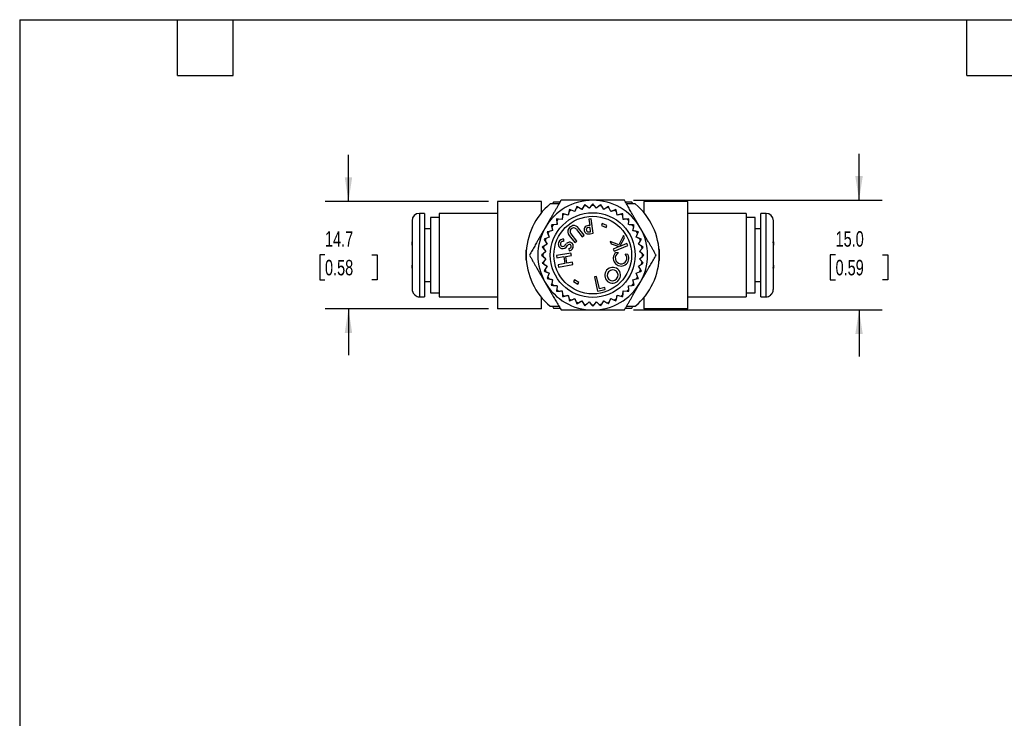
# Model space of a CAD drawing. Header units: millimetres. Extents: x 6 to 273, y 6 to 210.
# Tile 8 of 15: x 6 to 141, y 114 to 210. Entities that reach past the tile are written whole.
import ezdxf

# ---------------------------------------------------------------- set-up
doc = ezdxf.new("R2010")
doc.units = ezdxf.units.MM
doc.linetypes.add('SLD-Solid', pattern=[0])
doc.layers.add('DIMENSIONS', color=140, linetype='SLD-Solid', lineweight=25)
doc.layers.add('TEXT', color=140, linetype='SLD-Solid', lineweight=25)
doc.styles.add('SLDTEXTSTYLE0', font='TXT', dxfattribs={"width": 0.7})
doc.dimstyles.new('SLDDIMSTYLE0', dxfattribs={"dimtxt": 2.158008, "dimasz": 3.302, "dimexe": 0, "dimexo": 0.0625, "dimgap": 0.539502, "dimtad": 0, "dimtih": 1, "dimtoh": 1, "dimdec": 1, "dimrnd": 1e-09, "dimzin": 4, "dimdsep": 46, "dimtxsty": 'SLDTEXTSTYLE0', "dimsah": 1, "dimcen": 0.09, "dimadec": 0, "dimazin": 1, "dimtfac": 1, "dimtdec": 1, "dimtmove": 0, "dimatfit": 0, "dimfxl": 0, "dimfrac": 2, "dimtolj": 1, "dimtzin": 12, "dimarcsym": 0})
doc.dimstyles.new('SLDDIMSTYLE2', dxfattribs={"dimtxt": 2.158008, "dimasz": 3.302, "dimexe": 0, "dimexo": 0.0625, "dimgap": 0.539502, "dimtad": 0, "dimtih": 1, "dimtoh": 1, "dimdec": 1, "dimrnd": 1e-09, "dimzin": 12, "dimdsep": 46, "dimtxsty": 'SLDTEXTSTYLE0', "dimsah": 1, "dimcen": 0.09, "dimadec": 0, "dimazin": 3, "dimtfac": 1, "dimtdec": 1, "dimtmove": 0, "dimatfit": 0, "dimfxl": 0, "dimfrac": 2, "dimtolj": 1, "dimtzin": 12, "dimarcsym": 0})

# ---------------------------------------------------------------- blocks, each defined once
blk = doc.blocks.new('_D_7')
at = {"layer": 'DIMENSIONS'}
for p, q in [((51.31, 184.71), (51.31, 191.06)), ((70.44, 184.71), (48.14, 184.71)), ((48.1, 177.41), (47.38, 177.41)), ((47.38, 177.41), (47.38, 173.98)), ((54.52, 177.41), (55.24, 177.41)), ((55.24, 177.41), (55.24, 173.98)), ((47.38, 173.98), (48.1, 173.98)), ((55.24, 173.98), (54.52, 173.98)), ((70.44, 170.01), (48.14, 170.01)), ((51.31, 170.01), (51.31, 163.66))]:
    blk.add_line(p, q, dxfattribs=at)
for points in [[(51.31, 184.71), (51.82, 188.01), (50.8, 188.01)], [(51.31, 170.01), (50.8, 166.7), (51.82, 166.7)]]:
    blk.add_solid(points, dxfattribs=at)
at = {"layer": 'DIMENSIONS', "char_height": 2.117, "attachment_point": 1, "style": 'SLDTEXTSTYLE0'}
for s, insert in [('14.7', (48.1, 180.63)), ('0.58', (48.1, 176.71))]:
    blk.add_mtext(s, dxfattribs=dict(at, insert=insert))
blk = doc.blocks.new('_D_8')
at = {"layer": 'DIMENSIONS'}
for p, q in [((121.13, 184.86), (121.13, 191.21)), ((90.31, 184.86), (124.3, 184.86)), ((117.92, 177.41), (117.2, 177.41)), ((117.2, 177.41), (117.2, 173.98)), ((124.33, 177.41), (125.06, 177.41)), ((125.06, 177.41), (125.06, 173.98)), ((117.2, 173.98), (117.92, 173.98)), ((125.06, 173.98), (124.33, 173.98)), ((90.31, 169.86), (124.3, 169.86)), ((121.13, 169.86), (121.13, 163.51))]:
    blk.add_line(p, q, dxfattribs=at)
for points in [[(121.13, 184.86), (121.64, 188.16), (120.62, 188.16)], [(121.13, 169.86), (120.62, 166.55), (121.64, 166.55)]]:
    blk.add_solid(points, dxfattribs=at)
at = {"layer": 'DIMENSIONS', "char_height": 2.117, "attachment_point": 1, "style": 'SLDTEXTSTYLE0'}
for s, insert in [('15.0', (117.92, 180.63)), ('0.59', (117.92, 176.71))]:
    blk.add_mtext(s, dxfattribs=dict(at, insert=insert))

msp = doc.modelspace()

# ---------------------------------------------------------------- linework, layer by layer
for p, q in [((71.71, 184.71), (71.71, 170.01)), ((77.71, 184.71), (71.71, 184.71)), ((77.71, 183.17), (77.71, 184.71)), ((79.37, 184.61), (79.23, 184.36)), ((80.24, 184.61), (79.37, 184.61)), ((90.05, 184.61), (89.19, 184.61)), ((90.2, 184.36), (90.05, 184.61)), ((91.71, 184.71), (91.71, 183.17)), ((97.71, 184.71), (91.71, 184.71)), ((97.71, 170.01), (97.71, 184.71)), ((80.1, 184.36), (78.9, 184.36)), ((81.47, 183.33), (81.36, 182.84)), ((82.25, 183.3), (81.78, 183.49)), ((82.45, 183.77), (82.25, 183.3)), ((83.21, 183.61), (82.78, 183.87)), ((83.48, 184.04), (83.21, 183.61)), ((84.21, 183.77), (83.82, 184.1)), ((84.54, 184.15), (84.21, 183.77)), ((85.22, 183.77), (84.89, 184.15)), ((85.61, 184.1), (85.22, 183.77)), ((86.22, 183.61), (85.95, 184.04)), ((86.65, 183.87), (86.22, 183.61)), ((87.17, 183.3), (86.98, 183.77)), ((87.65, 183.49), (87.17, 183.3)), ((88.07, 182.84), (87.95, 183.33)), ((90.53, 184.36), (89.33, 184.36)), ((60.01, 182.06), (60.01, 179.16)), ((61.71, 183.06), (61.01, 183.06)), ((61.01, 183.06), (61.01, 171.66)), ((61.71, 183.06), (61.71, 171.66)), ((63.71, 182.51), (62.51, 182.51)), ((62.51, 182.51), (62.51, 172.21)), ((71.71, 183.06), (63.71, 183.06)), ((63.71, 183.06), (63.71, 171.66)), ((79.79, 182.04), (79.83, 181.53)), ((80.54, 182.24), (80.03, 182.28)), ((80.58, 182.75), (80.54, 182.24)), ((81.36, 182.84), (80.86, 182.96)), ((84.48, 182.32), (84.18, 182.28)), ((84.18, 182.28), (84.3, 181.42)), ((84.77, 180.35), (84.48, 182.32)), ((88.57, 182.96), (88.07, 182.84)), ((88.89, 182.24), (88.85, 182.75)), ((89.4, 182.28), (88.89, 182.24)), ((89.6, 181.53), (89.64, 182.04)), ((105.71, 183.06), (97.71, 183.06)), ((105.71, 183.06), (105.71, 171.66)), ((106.91, 182.51), (105.71, 182.51)), ((106.91, 172.21), (106.91, 182.51)), ((108.41, 183.06), (107.71, 183.06)), ((107.71, 171.66), (107.71, 183.06)), ((108.41, 171.66), (108.41, 183.06)), ((109.41, 179.16), (109.41, 182.06)), ((62.51, 180.96), (61.71, 180.96)), ((79.23, 180.71), (78.74, 180.6)), ((79.11, 181.21), (79.23, 180.71)), ((79.83, 181.53), (79.32, 181.49)), ((82.51, 180.84), (83.27, 179.87)), ((83.53, 180.08), (82.76, 181.04)), ((84.43, 180.56), (84.34, 181.15)), ((85.99, 181.67), (85.89, 181.41)), ((85.89, 181.41), (86.56, 181.14)), ((86.66, 181.4), (85.99, 181.67)), ((86.56, 181.14), (86.66, 181.4)), ((90.11, 181.49), (89.6, 181.53)), ((90.2, 180.71), (90.32, 181.21)), ((90.69, 180.6), (90.2, 180.71)), ((107.71, 180.96), (106.91, 180.96)), ((60.01, 178.71), (60.01, 179.16)), ((78.2, 179.29), (78.46, 178.86)), ((78.77, 179.82), (78.3, 179.62)), ((78.58, 180.29), (78.77, 179.82)), ((80.76, 179.24), (80.76, 179.54)), ((81.51, 180.04), (82.27, 179.08)), ((82.53, 179.28), (81.76, 180.25)), ((82.27, 179.08), (82.53, 179.28)), ((83.27, 179.87), (83.53, 180.08)), ((84.34, 180.28), (84.77, 180.35)), ((87.09, 179.21), (87.22, 178.89)), ((88.26, 178.78), (87.09, 179.21)), ((88.93, 180.06), (88.26, 178.78)), ((88.4, 178.55), (89.07, 179.71)), ((89.07, 179.71), (88.93, 180.06)), ((90.65, 179.82), (90.85, 180.29)), ((91.13, 179.62), (90.65, 179.82)), ((90.97, 178.86), (91.23, 179.29)), ((109.41, 179.16), (109.41, 178.71)), ((60.01, 178.71), (60.01, 176)), ((75.65, 178.15), (75.59, 178.05)), ((78.31, 177.86), (77.92, 177.53)), ((77.97, 178.25), (78.31, 177.86)), ((78.46, 178.86), (78.03, 178.59)), ((81.1, 178.91), (80.92, 178.72)), ((81.07, 178.46), (81.27, 178.67)), ((81.46, 178.24), (81.49, 177.96)), ((87.22, 178.89), (88.32, 178.52)), ((88.32, 178.52), (87.51, 178.19)), ((87.51, 178.19), (87.63, 177.91)), ((87.63, 177.91), (89.5, 178.67)), ((89.38, 178.96), (88.4, 178.55)), ((89.5, 178.67), (89.38, 178.96)), ((91.4, 178.59), (90.97, 178.86)), ((91.12, 177.86), (91.46, 178.25)), ((91.51, 177.53), (91.12, 177.86)), ((93.84, 178.05), (93.78, 178.15)), ((109.41, 176), (109.41, 178.71)), ((75.59, 176.66), (75.65, 176.56)), ((77.92, 177.18), (78.31, 176.85)), ((78.31, 176.85), (77.97, 176.46)), ((81.73, 177.63), (79.76, 177.29)), ((79.76, 177.29), (79.81, 176.98)), ((79.81, 176.98), (80.76, 177.15)), ((80.76, 177.15), (80.92, 176.2)), ((81.02, 177.19), (81.79, 177.32)), ((81.18, 176.24), (81.02, 177.19)), ((81.79, 177.32), (81.73, 177.63)), ((88.22, 177.67), (87.89, 177.73)), ((88.2, 177.66), (88.22, 177.67)), ((89.5, 177.45), (89.16, 177.51)), ((91.12, 176.85), (91.51, 177.18)), ((91.46, 176.46), (91.12, 176.85)), ((93.78, 176.56), (93.84, 176.66)), ((60.01, 175.56), (60.01, 176)), ((60.01, 175.56), (60.01, 172.72)), ((78.03, 176.12), (78.46, 175.85)), ((78.46, 175.85), (78.2, 175.42)), ((78.3, 175.09), (78.77, 174.9)), ((80.92, 176.2), (79.98, 176.03)), ((79.98, 176.03), (80.03, 175.72)), ((80.03, 175.72), (82, 176.07)), ((81.95, 176.38), (81.18, 176.24)), ((82, 176.07), (81.95, 176.38)), ((90.65, 174.9), (91.13, 175.09)), ((90.97, 175.85), (91.4, 176.12)), ((91.23, 175.42), (90.97, 175.85)), ((109.41, 176), (109.41, 175.56)), ((109.41, 172.72), (109.41, 175.56)), ((61.71, 173.76), (62.51, 173.76)), ((78.77, 174.9), (78.58, 174.42)), ((78.74, 174.12), (79.23, 174)), ((79.23, 174), (79.11, 173.5)), ((82.21, 173.98), (82.07, 173.75)), ((82.07, 173.75), (82.69, 173.37)), ((82.83, 173.6), (82.21, 173.98)), ((85.25, 174.44), (84.95, 174.38)), ((84.95, 174.38), (85.38, 172.43)), ((85.63, 172.75), (85.25, 174.44)), ((90.2, 174), (90.69, 174.12)), ((90.32, 173.5), (90.2, 174)), ((90.85, 174.42), (90.65, 174.9)), ((106.91, 173.76), (107.71, 173.76)), ((79.32, 173.22), (79.83, 173.18)), ((79.83, 173.18), (79.79, 172.67)), ((80.03, 172.43), (80.54, 172.47)), ((80.54, 172.47), (80.58, 171.96)), ((82.69, 173.37), (82.83, 173.6)), ((85.38, 172.43), (86.41, 172.66)), ((86.35, 172.91), (85.63, 172.75)), ((86.41, 172.66), (86.35, 172.91)), ((88.85, 171.96), (88.89, 172.47)), ((88.89, 172.47), (89.4, 172.43)), ((89.6, 173.18), (90.11, 173.22)), ((89.64, 172.67), (89.6, 173.18)), ((60.41, 171.86), (60.41, 171.91)), ((61.01, 171.66), (61.71, 171.66)), ((62.51, 172.21), (63.71, 172.21)), ((63.71, 171.66), (71.71, 171.66)), ((77.71, 170.01), (77.71, 171.54)), ((80.86, 171.75), (81.36, 171.87)), ((81.36, 171.87), (81.47, 171.38)), ((81.78, 171.22), (82.25, 171.42)), ((82.25, 171.42), (82.45, 170.94)), ((82.78, 170.84), (83.21, 171.1)), ((83.21, 171.1), (83.48, 170.67)), ((85.95, 170.67), (86.22, 171.1)), ((86.22, 171.1), (86.65, 170.84)), ((86.98, 170.94), (87.17, 171.42)), ((87.17, 171.42), (87.65, 171.22)), ((87.95, 171.38), (88.07, 171.87)), ((88.07, 171.87), (88.57, 171.75)), ((91.71, 171.54), (91.71, 170.01)), ((97.71, 171.66), (105.71, 171.66)), ((105.71, 172.21), (106.91, 172.21)), ((107.71, 171.66), (108.41, 171.66)), ((109.01, 171.91), (109.01, 171.86)), ((77.71, 170.01), (71.71, 170.01)), ((78.9, 170.36), (80.1, 170.36)), ((79.23, 170.36), (79.37, 170.11)), ((79.37, 170.11), (80.24, 170.11)), ((83.82, 170.61), (84.21, 170.95)), ((84.21, 170.95), (84.54, 170.56)), ((84.89, 170.56), (85.22, 170.95)), ((85.22, 170.95), (85.61, 170.61)), ((89.19, 170.11), (90.05, 170.11)), ((89.33, 170.36), (90.53, 170.36)), ((90.05, 170.11), (90.2, 170.36)), ((97.71, 170.01), (91.71, 170.01))]:
    msp.add_line(p, q)
for radius in [5.8, 5.31]:
    msp.add_circle((84.71, 177.36), radius)
for centre, radius, start, end in [((84.71, 177.36), 7.5, 90, 150), ((84.71, 177.36), 7.5, 30, 90), ((84.71, 177.36), 9.1, 129.7151, 230.2849), ((84.71, 177.36), 6.8, 115.5448, 118.4552), ((84.71, 177.36), 6.8, 106.5448, 109.4552), ((84.71, 177.36), 6.8, 97.5448, 100.4552), ((84.71, 177.36), 6.8, 88.5448, 91.4552), ((84.71, 177.36), 6.8, 79.5448, 82.4552), ((84.71, 177.36), 6.8, 70.5448, 73.4552), ((84.71, 177.36), 6.8, 61.5448, 64.4552), ((84.71, 177.36), 9.1, 309.7151, 50.2849), ((61.01, 182.06), 1, 90, 180), ((84.71, 177.36), 6.8, 133.5448, 136.4552), ((84.71, 177.36), 6.8, 124.5448, 127.4552), ((84.71, 177.36), 6.8, 52.5448, 55.4552), ((84.71, 177.36), 6.8, 43.5448, 46.4552), ((108.41, 182.06), 1, 0, 90), ((84.71, 177.36), 7.5, 150, 210), ((84.71, 177.36), 6.8, 151.5448, 154.4552), ((84.71, 177.36), 6.8, 142.5448, 145.4552), ((82.01, 180.57), 0.726, 143.0352, 226.1363), ((82.34, 180.29), 1.16, 106.8205, 141.9259), ((82.09, 180.6), 0.484, 159.9784, 227.0548), ((82.2, 180.46), 0.641, 98.5868, 151.1989), ((82.12, 180.65), 0.754, 31.2843, 98.5908), ((82.12, 181), 0.1, 80.5028, 99.4972), ((82.03, 180.54), 0.563, 32.1786, 79.094), ((84.12, 180.81), 0.588, 137.59, 239.0795), ((84.29, 180.44), 0.973, 88.9925, 127.989), ((84.06, 180.85), 0.231, 106.9058, 187.2077), ((84.12, 180.81), 0.28, 177.7024, 272.2976), ((84.51, 179.55), 1.61, 96.1731, 108.7434), ((84.13, 182.17), 1.64, 269.7886, 280.4292), ((84.71, 177.36), 6.8, 34.5448, 37.4552), ((84.71, 177.36), 6.8, 25.5448, 28.4552), ((84.71, 177.36), 7.5, 330, 30), ((84.71, 177.36), 6.8, 160.5448, 163.4552), ((80.68, 178.88), 0.675, 98.7413, 185.7682), ((80.66, 178.88), 0.374, 74.6765, 196.1926), ((80.64, 178.73), 0.825, 81.8487, 94.3117), ((81.54, 178.57), 0.554, 46.8798, 141.9606), ((84.12, 181.16), 0.907, 250.4009, 283.6316), ((84.71, 177.36), 6.8, 16.5448, 19.4552), ((84.71, 177.36), 9.15, 175.6256, 184.3744), ((84.71, 177.36), 6.8, 169.5448, 172.4552), ((80.6, 178.83), 0.591, 182.0041, 234.0889), ((80.61, 178.83), 0.59, 233.0214, 321.2459), ((80.6, 178.86), 0.315, 195.3943, 299.3305), ((80.46, 179.12), 0.613, 299.1504, 318.8518), ((81.68, 178.33), 0.531, 115.3425, 139.9184), ((81.54, 178.59), 0.238, 9.8993, 111.841), ((81.41, 178.61), 0.372, 278.2467, 3.3668), ((81.47, 178.52), 0.555, 272.319, 329.7559), ((81.45, 178.59), 0.606, 324.9061, 39.7622), ((84.71, 177.36), 6.8, 7.5448, 10.4552), ((84.71, 177.36), 9.15, 355.6256, 4.3744), ((84.71, 177.36), 6.8, 178.5448, 181.4552), ((84.71, 177.36), 6.8, 187.5448, 190.4552), ((88.58, 176.92), 1.06, 130.2603, 30.1678), ((88.59, 176.96), 0.795, 118.8396, 43.5156), ((84.71, 177.36), 6.8, 349.5448, 352.4552), ((84.71, 177.36), 6.8, 358.5448, 1.4552), ((84.71, 177.36), 6.8, 196.5448, 199.4552), ((87.45, 174.59), 1.09, 51.0646, 228.6786), ((87.47, 174.57), 0.77, 52.3124, 225.442), ((87.42, 174.62), 1.09, 231.0646, 48.6786), ((87.4, 174.63), 0.77, 232.3124, 45.442), ((84.71, 177.36), 6.8, 340.5448, 343.4552), ((84.71, 177.36), 6.8, 205.5448, 208.4552), ((84.71, 177.36), 6.8, 331.5448, 334.4552), ((84.71, 177.36), 7.5, 210, 270), ((84.71, 177.36), 6.8, 214.5448, 217.4552), ((84.71, 177.36), 6.8, 223.5448, 226.4552), ((84.71, 177.36), 7.5, 270, 330), ((84.71, 177.36), 6.8, 313.5448, 316.4552), ((84.71, 177.36), 6.8, 322.5448, 325.4552), ((61.01, 172.66), 1, 233.1301, 270), ((84.71, 177.36), 6.8, 232.5448, 235.4552), ((84.71, 177.36), 6.8, 241.5448, 244.4552), ((84.71, 177.36), 6.8, 295.5448, 298.4552), ((84.71, 177.36), 6.8, 304.5448, 307.4552), ((108.41, 172.66), 1, 270, 306.8699), ((84.71, 177.36), 6.8, 250.5448, 253.4552), ((84.71, 177.36), 6.8, 259.5448, 262.4552), ((84.71, 177.36), 6.8, 268.5448, 271.4552), ((84.71, 177.36), 6.8, 277.5448, 280.4552), ((84.71, 177.36), 6.8, 286.5448, 289.4552)]:
    msp.add_arc(centre, radius, start, end)
for points, knots in [([(80.38, 184.86), (80.31, 184.73), (80.17, 184.48), (79.95, 184.1), (79.74, 183.73), (79.52, 183.37), (79.26, 182.91), (78.95, 182.37), (78.58, 181.74), (78.34, 181.32), (78.22, 181.11)], [0, 0, 0, 0, 0.103571, 0.205026, 0.304705, 0.402984, 0.500282, 0.669228, 0.834677, 1, 1, 1, 1]), ([(84.71, 184.86), (84.59, 184.86), (84.35, 184.86), (83.99, 184.86), (83.62, 184.86), (83.26, 184.86), (82.89, 184.86), (82.41, 184.86), (81.81, 184.86), (81.1, 184.86), (80.63, 184.86), (80.38, 184.86)], [0, 0, 0, 0, 0.083082, 0.165757, 0.248465, 0.331639, 0.415699, 0.501041, 0.663265, 0.829006, 1, 1, 1, 1]), ([(89.04, 184.86), (88.9, 184.86), (88.61, 184.86), (88.18, 184.86), (87.75, 184.86), (87.33, 184.86), (86.8, 184.86), (86.18, 184.86), (85.44, 184.86), (84.96, 184.86), (84.71, 184.86)], [0, 0, 0, 0, 0.10333, 0.204545, 0.303981, 0.402012, 0.499054, 0.668398, 0.834249, 1, 1, 1, 1]), ([(91.21, 181.11), (91.15, 181.21), (91.03, 181.42), (90.85, 181.73), (90.67, 182.05), (90.48, 182.36), (90.3, 182.68), (90.06, 183.1), (89.76, 183.61), (89.4, 184.23), (89.17, 184.65), (89.04, 184.86)], [0, 0, 0, 0, 0.082782, 0.165184, 0.247645, 0.330594, 0.414447, 0.499598, 0.662368, 0.828586, 1, 1, 1, 1]), ([(81.5, 183.45), (81.49, 183.42), (81.48, 183.35), (81.46, 183.26), (81.44, 183.19), (81.41, 183.09), (81.39, 182.96), (81.36, 182.88), (81.36, 182.84)], [0, 0, 0, 0, 0.156323, 0.29169, 0.406375, 0.500602, 0.766331, 1, 1, 1, 1]), ([(82.5, 183.88), (82.48, 183.85), (82.46, 183.78), (82.42, 183.7), (82.39, 183.63), (82.35, 183.53), (82.3, 183.42), (82.27, 183.33), (82.25, 183.3)], [0, 0, 0, 0, 0.156323, 0.291689, 0.406375, 0.500602, 0.766331, 1, 1, 1, 1]), ([(83.54, 184.15), (83.53, 184.12), (83.49, 184.06), (83.44, 183.98), (83.4, 183.91), (83.35, 183.82), (83.28, 183.72), (83.24, 183.64), (83.21, 183.61)], [0, 0, 0, 0, 0.156323, 0.291689, 0.406375, 0.500602, 0.766331, 1, 1, 1, 1]), ([(84.62, 184.25), (84.6, 184.22), (84.55, 184.17), (84.49, 184.1), (84.44, 184.04), (84.37, 183.96), (84.3, 183.86), (84.24, 183.8), (84.21, 183.77)], [0, 0, 0, 0, 0.156323, 0.291689, 0.406375, 0.500602, 0.766332, 1, 1, 1, 1]), ([(85.7, 184.18), (85.67, 184.15), (85.62, 184.11), (85.55, 184.05), (85.49, 184), (85.41, 183.93), (85.32, 183.85), (85.25, 183.79), (85.22, 183.77)], [0, 0, 0, 0, 0.156323, 0.291689, 0.406375, 0.500602, 0.766332, 1, 1, 1, 1]), ([(86.76, 183.94), (86.72, 183.92), (86.67, 183.88), (86.59, 183.83), (86.52, 183.79), (86.43, 183.74), (86.33, 183.68), (86.25, 183.63), (86.22, 183.61)], [0, 0, 0, 0, 0.1563232, 0.2916894, 0.4063746, 0.500602, 0.7663312, 1, 1, 1, 1]), ([(87.76, 183.54), (87.73, 183.52), (87.66, 183.5), (87.58, 183.46), (87.51, 183.43), (87.41, 183.39), (87.3, 183.35), (87.21, 183.31), (87.17, 183.3)], [0, 0, 0, 0, 0.156323, 0.291689, 0.406375, 0.500602, 0.766331, 1, 1, 1, 1]), ([(79.78, 182.16), (79.78, 182.13), (79.78, 182.06), (79.79, 181.96), (79.8, 181.89), (79.81, 181.78), (79.82, 181.66), (79.82, 181.57), (79.83, 181.53)], [0, 0, 0, 0, 0.156323, 0.29169, 0.406375, 0.500602, 0.766331, 1, 1, 1, 1]), ([(80.59, 182.88), (80.59, 182.84), (80.58, 182.77), (80.57, 182.68), (80.57, 182.6), (80.56, 182.5), (80.55, 182.38), (80.54, 182.29), (80.54, 182.24)], [0, 0, 0, 0, 0.156323, 0.29169, 0.406375, 0.500602, 0.766331, 1, 1, 1, 1]), ([(88.69, 182.99), (88.65, 182.98), (88.59, 182.96), (88.5, 182.94), (88.42, 182.92), (88.32, 182.9), (88.2, 182.87), (88.11, 182.85), (88.07, 182.84)], [0, 0, 0, 0, 0.156323, 0.29169, 0.406375, 0.500602, 0.766331, 1, 1, 1, 1]), ([(89.52, 182.29), (89.48, 182.29), (89.42, 182.29), (89.32, 182.28), (89.25, 182.27), (89.14, 182.26), (89.02, 182.25), (88.93, 182.25), (88.89, 182.24)], [0, 0, 0, 0, 0.156323, 0.29169, 0.406375, 0.500602, 0.766331, 1, 1, 1, 1]), ([(78.22, 181.11), (78.16, 181), (78.04, 180.79), (77.86, 180.48), (77.68, 180.16), (77.49, 179.85), (77.31, 179.53), (77.07, 179.11), (76.77, 178.6), (76.41, 177.98), (76.18, 177.57), (76.05, 177.36)], [0, 0, 0, 0, 0.082782, 0.165184, 0.247645, 0.330594, 0.414447, 0.499598, 0.662368, 0.828586, 1, 1, 1, 1]), ([(79.08, 181.33), (79.09, 181.29), (79.11, 181.23), (79.13, 181.14), (79.15, 181.06), (79.17, 180.96), (79.2, 180.84), (79.22, 180.76), (79.23, 180.71)], [0, 0, 0, 0, 0.156323, 0.29169, 0.406375, 0.500602, 0.766331, 1, 1, 1, 1]), ([(90.23, 181.48), (90.2, 181.48), (90.13, 181.49), (90.04, 181.5), (89.96, 181.5), (89.86, 181.51), (89.73, 181.52), (89.64, 181.53), (89.6, 181.53)], [0, 0, 0, 0, 0.156323, 0.29169, 0.406375, 0.500602, 0.766331, 1, 1, 1, 1]), ([(90.81, 180.57), (90.78, 180.58), (90.71, 180.59), (90.62, 180.61), (90.54, 180.63), (90.44, 180.66), (90.32, 180.68), (90.24, 180.71), (90.2, 180.71)], [0, 0, 0, 0, 0.156323, 0.29169, 0.406375, 0.500602, 0.766331, 1, 1, 1, 1]), ([(93.37, 177.36), (93.3, 177.48), (93.16, 177.73), (92.94, 178.11), (92.73, 178.48), (92.52, 178.85), (92.25, 179.3), (91.94, 179.84), (91.57, 180.48), (91.33, 180.9), (91.21, 181.11)], [0, 0, 0, 0, 0.103571, 0.205026, 0.304705, 0.402984, 0.500282, 0.669228, 0.834677, 1, 1, 1, 1]), ([(60.03, 179.16), (60.02, 179.08), (60.02, 178.93), (60.01, 178.79), (60.01, 178.71)], [0, 0, 0, 0, 0.498014, 1, 1, 1, 1]), ([(78.13, 179.4), (78.15, 179.37), (78.19, 179.31), (78.24, 179.23), (78.28, 179.16), (78.33, 179.07), (78.39, 178.97), (78.44, 178.89), (78.46, 178.86)], [0, 0, 0, 0, 0.156323, 0.291689, 0.406375, 0.500602, 0.766331, 1, 1, 1, 1]), ([(78.53, 180.4), (78.55, 180.37), (78.57, 180.3), (78.61, 180.22), (78.64, 180.15), (78.68, 180.05), (78.72, 179.94), (78.76, 179.85), (78.77, 179.82)], [0, 0, 0, 0, 0.156323, 0.291689, 0.406375, 0.500602, 0.766331, 1, 1, 1, 1]), ([(91.24, 179.57), (91.21, 179.59), (91.14, 179.61), (91.06, 179.65), (90.98, 179.68), (90.89, 179.72), (90.78, 179.77), (90.69, 179.8), (90.65, 179.82)], [0, 0, 0, 0, 0.1563233, 0.2916895, 0.4063746, 0.5006018, 0.766331, 1, 1, 1, 1]), ([(109.41, 178.71), (109.41, 178.79), (109.41, 178.93), (109.41, 179.08), (109.4, 179.16)], [0, 0, 0, 0, 0.501986, 1, 1, 1, 1]), ([(77.89, 178.34), (77.92, 178.31), (77.96, 178.26), (78.02, 178.19), (78.07, 178.13), (78.14, 178.05), (78.22, 177.96), (78.28, 177.89), (78.31, 177.86)], [0, 0, 0, 0, 0.156323, 0.291689, 0.406375, 0.500602, 0.766332, 1, 1, 1, 1]), ([(91.51, 178.53), (91.47, 178.54), (91.42, 178.58), (91.34, 178.63), (91.27, 178.67), (91.18, 178.72), (91.08, 178.79), (91, 178.83), (90.97, 178.86)], [0, 0, 0, 0, 0.156323, 0.291689, 0.406375, 0.500602, 0.766331, 1, 1, 1, 1]), ([(91.61, 177.45), (91.58, 177.47), (91.52, 177.52), (91.45, 177.58), (91.4, 177.63), (91.32, 177.7), (91.22, 177.78), (91.16, 177.83), (91.12, 177.86)], [0, 0, 0, 0, 0.156323, 0.291689, 0.406375, 0.500602, 0.766332, 1, 1, 1, 1]), ([(76.05, 177.36), (76.13, 177.23), (76.27, 176.98), (76.49, 176.6), (76.7, 176.23), (76.91, 175.87), (77.18, 175.41), (77.49, 174.87), (77.86, 174.24), (78.1, 173.82), (78.22, 173.61)], [0, 0, 0, 0, 0.103571, 0.205026, 0.304705, 0.402984, 0.500282, 0.669228, 0.834677, 1, 1, 1, 1]), ([(77.82, 177.26), (77.85, 177.24), (77.9, 177.19), (77.97, 177.13), (78.03, 177.08), (78.11, 177.02), (78.21, 176.94), (78.27, 176.88), (78.31, 176.85)], [0, 0, 0, 0, 0.156323, 0.291689, 0.406375, 0.500602, 0.766332, 1, 1, 1, 1]), ([(91.54, 176.37), (91.51, 176.4), (91.47, 176.45), (91.41, 176.52), (91.36, 176.58), (91.29, 176.66), (91.21, 176.75), (91.15, 176.82), (91.12, 176.85)], [0, 0, 0, 0, 0.156323, 0.291689, 0.406375, 0.500602, 0.766332, 1, 1, 1, 1]), ([(91.21, 173.61), (91.27, 173.71), (91.39, 173.92), (91.57, 174.23), (91.75, 174.55), (91.94, 174.86), (92.12, 175.18), (92.36, 175.6), (92.66, 176.11), (93.02, 176.73), (93.25, 177.15), (93.37, 177.36)], [0, 0, 0, 0, 0.082782, 0.165184, 0.247645, 0.330594, 0.414447, 0.499598, 0.662368, 0.828586, 1, 1, 1, 1]), ([(60.01, 176), (60.01, 175.92), (60.02, 175.78), (60.02, 175.63), (60.03, 175.56)], [0, 0, 0, 0, 0.501986, 1, 1, 1, 1]), ([(77.92, 176.19), (77.95, 176.17), (78.01, 176.13), (78.09, 176.08), (78.16, 176.04), (78.25, 175.99), (78.35, 175.92), (78.43, 175.88), (78.46, 175.85)], [0, 0, 0, 0, 0.156323, 0.291689, 0.406375, 0.500602, 0.766331, 1, 1, 1, 1]), ([(78.19, 175.14), (78.22, 175.12), (78.29, 175.1), (78.37, 175.06), (78.44, 175.03), (78.54, 174.99), (78.65, 174.95), (78.74, 174.91), (78.77, 174.9)], [0, 0, 0, 0, 0.156323, 0.291689, 0.406375, 0.500602, 0.766331, 1, 1, 1, 1]), ([(91.3, 175.31), (91.28, 175.35), (91.24, 175.41), (91.19, 175.48), (91.15, 175.55), (91.1, 175.64), (91.03, 175.74), (90.99, 175.82), (90.97, 175.85)], [0, 0, 0, 0, 0.1563232, 0.2916894, 0.4063746, 0.500602, 0.7663312, 1, 1, 1, 1]), ([(109.4, 175.56), (109.41, 175.63), (109.41, 175.78), (109.41, 175.92), (109.41, 176)], [0, 0, 0, 0, 0.498014, 1, 1, 1, 1]), ([(78.62, 174.14), (78.65, 174.14), (78.72, 174.12), (78.81, 174.1), (78.89, 174.08), (78.99, 174.06), (79.11, 174.03), (79.19, 174.01), (79.23, 174)], [0, 0, 0, 0, 0.156323, 0.29169, 0.406375, 0.500602, 0.766331, 1, 1, 1, 1]), ([(90.34, 173.38), (90.34, 173.42), (90.32, 173.48), (90.3, 173.57), (90.28, 173.65), (90.26, 173.75), (90.23, 173.87), (90.21, 173.96), (90.2, 174)], [0, 0, 0, 0, 0.156323, 0.29169, 0.406375, 0.500602, 0.766331, 1, 1, 1, 1]), ([(90.9, 174.31), (90.88, 174.34), (90.86, 174.41), (90.82, 174.49), (90.79, 174.57), (90.75, 174.66), (90.7, 174.77), (90.67, 174.86), (90.65, 174.9)], [0, 0, 0, 0, 0.156323, 0.291689, 0.406375, 0.500602, 0.766331, 1, 1, 1, 1]), ([(60.01, 172.72), (60.02, 172.68), (60.02, 172.62), (60.03, 172.52), (60.05, 172.43), (60.09, 172.34), (60.13, 172.25), (60.17, 172.17), (60.22, 172.09), (60.28, 172.03), (60.35, 171.96), (60.39, 171.93), (60.41, 171.91)], [0, 0, 0, 0, 0.106051, 0.210764, 0.314135, 0.41616, 0.516835, 0.616161, 0.714137, 0.810766, 0.906052, 1, 1, 1, 1]), ([(78.22, 173.61), (78.28, 173.5), (78.4, 173.29), (78.58, 172.98), (78.76, 172.66), (78.95, 172.35), (79.13, 172.03), (79.37, 171.61), (79.67, 171.1), (80.03, 170.48), (80.26, 170.07), (80.38, 169.86)], [0, 0, 0, 0, 0.082782, 0.165184, 0.247645, 0.330594, 0.414447, 0.499598, 0.662368, 0.828586, 1, 1, 1, 1]), ([(79.19, 173.23), (79.23, 173.23), (79.3, 173.22), (79.39, 173.21), (79.47, 173.21), (79.57, 173.2), (79.7, 173.19), (79.78, 173.18), (79.83, 173.18)], [0, 0, 0, 0, 0.156323, 0.29169, 0.406375, 0.500602, 0.766331, 1, 1, 1, 1]), ([(79.91, 172.42), (79.94, 172.42), (80.01, 172.43), (80.11, 172.43), (80.18, 172.44), (80.29, 172.45), (80.41, 172.46), (80.5, 172.46), (80.54, 172.47)], [0, 0, 0, 0, 0.156323, 0.29169, 0.406375, 0.500602, 0.766331, 1, 1, 1, 1]), ([(88.84, 171.84), (88.84, 171.87), (88.85, 171.94), (88.86, 172.03), (88.86, 172.11), (88.87, 172.21), (88.88, 172.34), (88.89, 172.43), (88.89, 172.47)], [0, 0, 0, 0, 0.156323, 0.29169, 0.406375, 0.500602, 0.766331, 1, 1, 1, 1]), ([(89.04, 169.86), (89.12, 169.98), (89.26, 170.23), (89.48, 170.61), (89.69, 170.98), (89.9, 171.34), (90.17, 171.8), (90.48, 172.34), (90.85, 172.98), (91.09, 173.4), (91.21, 173.61)], [0, 0, 0, 0, 0.103571, 0.205026, 0.304705, 0.402984, 0.500282, 0.669228, 0.834677, 1, 1, 1, 1]), ([(89.65, 172.55), (89.65, 172.59), (89.64, 172.65), (89.64, 172.75), (89.63, 172.82), (89.62, 172.93), (89.61, 173.05), (89.61, 173.14), (89.6, 173.18)], [0, 0, 0, 0, 0.1563234, 0.2916896, 0.4063746, 0.5006016, 0.7663309, 1, 1, 1, 1]), ([(109.01, 171.91), (109.04, 171.93), (109.09, 171.97), (109.16, 172.04), (109.22, 172.12), (109.28, 172.2), (109.33, 172.3), (109.37, 172.4), (109.39, 172.5), (109.41, 172.61), (109.41, 172.68), (109.41, 172.72)], [0, 0, 0, 0, 0.10447, 0.210592, 0.318374, 0.427819, 0.538931, 0.651709, 0.76615, 0.882249, 1, 1, 1, 1]), ([(80.74, 171.73), (80.78, 171.73), (80.84, 171.75), (80.93, 171.77), (81.01, 171.79), (81.11, 171.81), (81.23, 171.84), (81.31, 171.86), (81.36, 171.87)], [0, 0, 0, 0, 0.156323, 0.29169, 0.406375, 0.500602, 0.766331, 1, 1, 1, 1]), ([(81.67, 171.17), (81.7, 171.19), (81.77, 171.21), (81.85, 171.25), (81.92, 171.28), (82.02, 171.32), (82.13, 171.37), (82.22, 171.4), (82.25, 171.42)], [0, 0, 0, 0, 0.156323, 0.291689, 0.406375, 0.500602, 0.766331, 1, 1, 1, 1]), ([(82.67, 170.77), (82.71, 170.79), (82.76, 170.83), (82.84, 170.88), (82.91, 170.92), (83, 170.97), (83.1, 171.04), (83.18, 171.08), (83.21, 171.1)], [0, 0, 0, 0, 0.156323, 0.291689, 0.406375, 0.500602, 0.766331, 1, 1, 1, 1]), ([(85.88, 170.56), (85.9, 170.6), (85.94, 170.65), (85.99, 170.73), (86.03, 170.8), (86.08, 170.89), (86.15, 170.99), (86.19, 171.07), (86.22, 171.1)], [0, 0, 0, 0, 0.156323, 0.291689, 0.406375, 0.500602, 0.766331, 1, 1, 1, 1]), ([(86.93, 170.83), (86.95, 170.86), (86.97, 170.93), (87.01, 171.01), (87.04, 171.09), (87.08, 171.18), (87.12, 171.29), (87.16, 171.38), (87.17, 171.42)], [0, 0, 0, 0, 0.156323, 0.291689, 0.406375, 0.500602, 0.766331, 1, 1, 1, 1]), ([(87.93, 171.26), (87.93, 171.29), (87.95, 171.36), (87.97, 171.45), (87.99, 171.53), (88.01, 171.63), (88.04, 171.75), (88.06, 171.83), (88.07, 171.87)], [0, 0, 0, 0, 0.156323, 0.29169, 0.406375, 0.500602, 0.766331, 1, 1, 1, 1]), ([(80.38, 169.86), (80.53, 169.86), (80.82, 169.86), (81.25, 169.86), (81.68, 169.86), (82.1, 169.86), (82.63, 169.86), (83.25, 169.86), (83.99, 169.86), (84.47, 169.86), (84.71, 169.86)], [0, 0, 0, 0, 0.10333, 0.204545, 0.303981, 0.402012, 0.499054, 0.668398, 0.834249, 1, 1, 1, 1]), ([(83.73, 170.53), (83.76, 170.56), (83.81, 170.6), (83.88, 170.66), (83.94, 170.71), (84.02, 170.78), (84.11, 170.86), (84.18, 170.92), (84.21, 170.95)], [0, 0, 0, 0, 0.156323, 0.2916892, 0.4063745, 0.5006023, 0.7663315, 1, 1, 1, 1]), ([(84.71, 169.86), (84.84, 169.86), (85.08, 169.86), (85.44, 169.86), (85.81, 169.86), (86.17, 169.86), (86.54, 169.86), (87.02, 169.86), (87.61, 169.86), (88.33, 169.86), (88.8, 169.86), (89.04, 169.86)], [0, 0, 0, 0, 0.0830824, 0.1657565, 0.2484646, 0.3316394, 0.4156986, 0.5010408, 0.6632653, 0.829006, 1, 1, 1, 1]), ([(84.81, 170.46), (84.83, 170.49), (84.88, 170.55), (84.94, 170.62), (84.99, 170.67), (85.05, 170.75), (85.13, 170.85), (85.19, 170.91), (85.22, 170.95)], [0, 0, 0, 0, 0.156323, 0.291689, 0.406375, 0.500602, 0.766332, 1, 1, 1, 1])]:
    msp.add_open_spline(points, degree=3, knots=knots)
for points in [[(81.54, 183.59), (81.52, 183.51), (81.5, 183.42), (81.47, 183.33)], [(81.78, 183.49), (81.7, 183.53), (81.62, 183.56), (81.54, 183.59)], [(82.55, 184.01), (82.52, 183.93), (82.48, 183.85), (82.45, 183.77)], [(82.78, 183.87), (82.7, 183.92), (82.63, 183.97), (82.55, 184.01)], [(83.62, 184.27), (83.57, 184.19), (83.53, 184.12), (83.48, 184.04)], [(83.82, 184.1), (83.75, 184.15), (83.69, 184.21), (83.62, 184.27)], [(84.71, 184.36), (84.66, 184.29), (84.6, 184.22), (84.54, 184.15)], [(84.89, 184.15), (84.83, 184.22), (84.77, 184.29), (84.71, 184.36)], [(85.81, 184.27), (85.74, 184.21), (85.68, 184.15), (85.61, 184.1)], [(85.95, 184.04), (85.9, 184.12), (85.86, 184.19), (85.81, 184.27)], [(86.88, 184.01), (86.8, 183.97), (86.73, 183.92), (86.65, 183.87)], [(86.98, 183.77), (86.95, 183.85), (86.91, 183.93), (86.88, 184.01)], [(87.89, 183.59), (87.81, 183.56), (87.73, 183.53), (87.65, 183.49)], [(87.95, 183.33), (87.93, 183.42), (87.91, 183.51), (87.89, 183.59)], [(79.76, 182.31), (79.77, 182.22), (79.78, 182.13), (79.79, 182.04)], [(80.03, 182.28), (79.94, 182.29), (79.85, 182.3), (79.76, 182.31)], [(80.6, 183.02), (80.59, 182.93), (80.59, 182.84), (80.58, 182.75)], [(80.86, 182.96), (80.77, 182.98), (80.69, 183), (80.6, 183.02)], [(88.83, 183.02), (88.74, 183), (88.66, 182.98), (88.57, 182.96)], [(88.85, 182.75), (88.84, 182.84), (88.84, 182.93), (88.83, 183.02)], [(89.66, 182.31), (89.58, 182.3), (89.49, 182.29), (89.4, 182.28)], [(89.64, 182.04), (89.65, 182.13), (89.66, 182.22), (89.66, 182.31)], [(78.74, 180.6), (78.65, 180.57), (78.56, 180.55), (78.48, 180.53)], [(78.48, 180.53), (78.51, 180.45), (78.55, 180.37), (78.58, 180.29)], [(79.32, 181.49), (79.23, 181.48), (79.14, 181.48), (79.05, 181.47)], [(79.05, 181.47), (79.07, 181.38), (79.09, 181.3), (79.11, 181.21)], [(90.38, 181.47), (90.29, 181.48), (90.2, 181.48), (90.11, 181.49)], [(90.32, 181.21), (90.34, 181.3), (90.36, 181.38), (90.38, 181.47)], [(90.95, 180.53), (90.87, 180.55), (90.78, 180.57), (90.69, 180.6)], [(90.85, 180.29), (90.88, 180.37), (90.92, 180.45), (90.95, 180.53)], [(60.01, 179.16), (60.01, 179.16), (60.02, 179.16), (60.03, 179.16)], [(78.3, 179.62), (78.22, 179.59), (78.14, 179.55), (78.06, 179.52)], [(78.06, 179.52), (78.1, 179.44), (78.15, 179.37), (78.2, 179.29)], [(91.37, 179.52), (91.29, 179.55), (91.21, 179.59), (91.13, 179.62)], [(91.23, 179.29), (91.28, 179.37), (91.33, 179.44), (91.37, 179.52)], [(109.4, 179.16), (109.41, 179.16), (109.41, 179.16), (109.41, 179.16)], [(78.03, 178.59), (77.95, 178.54), (77.88, 178.5), (77.8, 178.45)], [(77.8, 178.45), (77.86, 178.38), (77.92, 178.32), (77.97, 178.25)], [(91.63, 178.45), (91.55, 178.5), (91.48, 178.54), (91.4, 178.59)], [(91.46, 178.25), (91.51, 178.32), (91.57, 178.38), (91.63, 178.45)], [(77.92, 177.53), (77.85, 177.47), (77.78, 177.41), (77.71, 177.36)], [(77.71, 177.36), (77.78, 177.3), (77.85, 177.24), (77.92, 177.18)], [(77.97, 176.46), (77.92, 176.4), (77.86, 176.33), (77.8, 176.26)], [(91.63, 176.26), (91.57, 176.33), (91.51, 176.4), (91.46, 176.46)], [(91.71, 177.36), (91.65, 177.41), (91.58, 177.47), (91.51, 177.53)], [(91.51, 177.18), (91.58, 177.24), (91.65, 177.3), (91.71, 177.36)], [(60.03, 175.56), (60.02, 175.56), (60.01, 175.56), (60.01, 175.56)], [(77.8, 176.26), (77.88, 176.21), (77.95, 176.17), (78.03, 176.12)], [(78.2, 175.42), (78.15, 175.34), (78.1, 175.27), (78.06, 175.19)], [(78.06, 175.19), (78.14, 175.16), (78.22, 175.12), (78.3, 175.09)], [(91.13, 175.09), (91.21, 175.12), (91.29, 175.16), (91.37, 175.19)], [(91.37, 175.19), (91.33, 175.27), (91.28, 175.34), (91.23, 175.42)], [(91.4, 176.12), (91.48, 176.17), (91.55, 176.21), (91.63, 176.26)], [(109.41, 175.56), (109.41, 175.56), (109.41, 175.56), (109.4, 175.56)], [(78.58, 174.42), (78.55, 174.34), (78.51, 174.26), (78.48, 174.18)], [(78.48, 174.18), (78.56, 174.16), (78.65, 174.14), (78.74, 174.12)], [(90.69, 174.12), (90.78, 174.14), (90.87, 174.16), (90.95, 174.18)], [(90.95, 174.18), (90.92, 174.26), (90.88, 174.34), (90.85, 174.42)], [(79.11, 173.5), (79.09, 173.41), (79.07, 173.33), (79.05, 173.24)], [(79.05, 173.24), (79.14, 173.23), (79.23, 173.23), (79.32, 173.22)], [(79.79, 172.67), (79.78, 172.58), (79.77, 172.49), (79.76, 172.41)], [(79.76, 172.41), (79.85, 172.41), (79.94, 172.42), (80.03, 172.43)], [(89.4, 172.43), (89.49, 172.42), (89.58, 172.41), (89.66, 172.41)], [(89.66, 172.41), (89.66, 172.49), (89.65, 172.58), (89.64, 172.67)], [(90.11, 173.22), (90.2, 173.23), (90.29, 173.23), (90.38, 173.24)], [(90.38, 173.24), (90.36, 173.33), (90.34, 173.41), (90.32, 173.5)], [(80.58, 171.96), (80.59, 171.87), (80.59, 171.78), (80.6, 171.69)], [(80.6, 171.69), (80.69, 171.71), (80.77, 171.73), (80.86, 171.75)], [(81.47, 171.38), (81.5, 171.29), (81.52, 171.2), (81.54, 171.12)], [(81.54, 171.12), (81.62, 171.15), (81.7, 171.19), (81.78, 171.22)], [(87.65, 171.22), (87.73, 171.19), (87.81, 171.15), (87.89, 171.12)], [(87.89, 171.12), (87.91, 171.2), (87.93, 171.29), (87.95, 171.38)], [(88.57, 171.75), (88.66, 171.73), (88.74, 171.71), (88.83, 171.69)], [(88.83, 171.69), (88.84, 171.78), (88.84, 171.87), (88.85, 171.96)], [(82.45, 170.94), (82.48, 170.86), (82.52, 170.78), (82.55, 170.7)], [(82.55, 170.7), (82.63, 170.74), (82.7, 170.79), (82.78, 170.84)], [(83.48, 170.67), (83.53, 170.59), (83.57, 170.52), (83.62, 170.44)], [(83.62, 170.44), (83.69, 170.5), (83.75, 170.56), (83.82, 170.61)], [(84.54, 170.56), (84.6, 170.49), (84.66, 170.42), (84.71, 170.36)], [(84.71, 170.36), (84.77, 170.42), (84.83, 170.49), (84.89, 170.56)], [(85.61, 170.61), (85.68, 170.56), (85.74, 170.5), (85.81, 170.44)], [(85.81, 170.44), (85.86, 170.52), (85.9, 170.59), (85.95, 170.67)], [(86.65, 170.84), (86.73, 170.79), (86.8, 170.74), (86.88, 170.7)], [(86.88, 170.7), (86.91, 170.78), (86.95, 170.86), (86.98, 170.94)]]:
    msp.add_open_spline(points, degree=3)
at = {"layer": 'TEXT'}
for p, q in [((6.35, 209.55), (273.05, 209.55)), ((6.35, 209.55), (6.35, 6.35)), ((27.94, 201.93), (27.94, 209.55)), ((35.56, 201.93), (35.56, 209.55)), ((135.89, 201.93), (135.89, 209.55)), ((27.94, 201.93), (35.56, 201.93)), ((135.89, 201.93), (143.51, 201.93))]:
    msp.add_line(p, q, dxfattribs=at)

# ---------------------------------------------------------------- dimensions: what is measured, and where the dimension line sits
at = {"layer": 'DIMENSIONS'}
for base, p1, p2, dimstyle, picture, middle in [((121.13, 169.86), (89.04, 184.86), (89.04, 169.86), 'SLDDIMSTYLE0', '_D_8', (121.13, 177.41)), ((51.31, 170.01), (71.71, 184.71), (71.71, 170.01), 'SLDDIMSTYLE2', '_D_7', (51.31, 177.41))]:
    dim = msp.add_linear_dim(base=base, p1=p1, p2=p2, angle=90, dimstyle=dimstyle, dxfattribs=at)
    dim.commit()
    dim.dimension.update_dxf_attribs({"geometry": picture, "text_midpoint": middle, "dimtype": 160})

doc.saveas('drawing.dxf')
